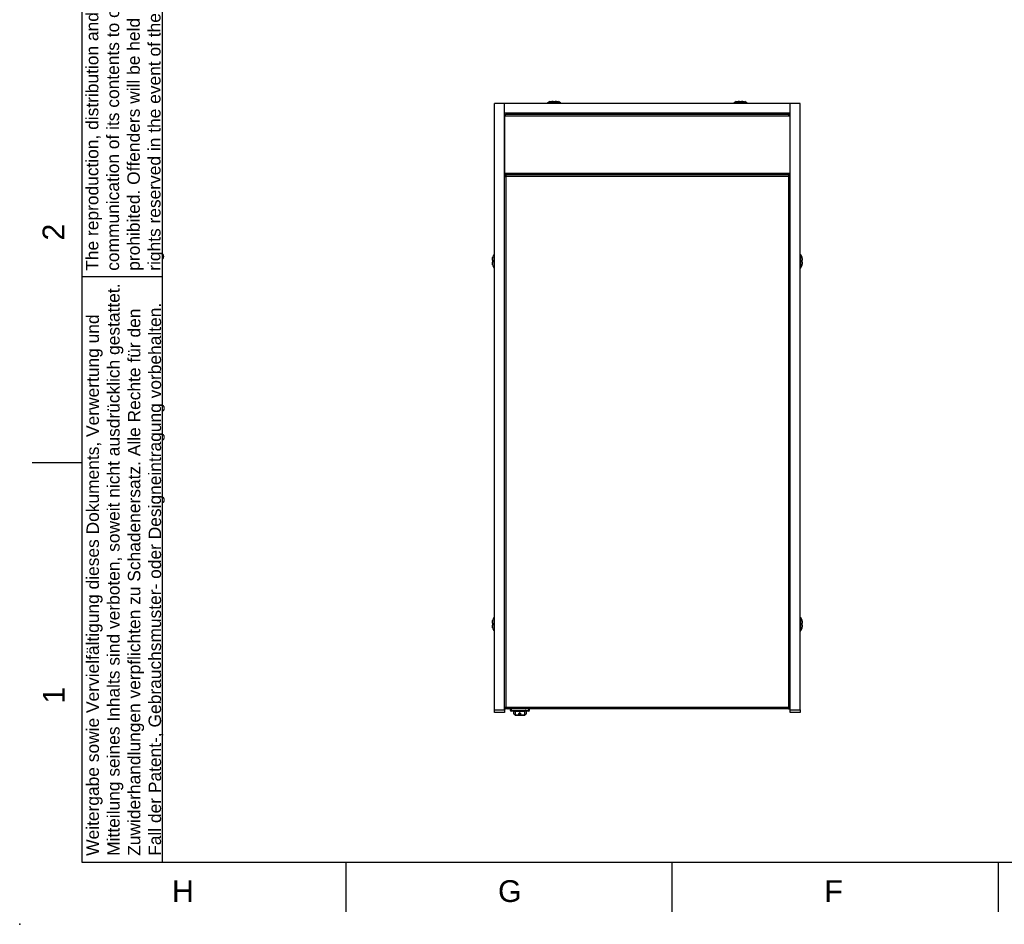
# Model space of a CAD drawing. Header units: millimetres. Extents: x 0 to 419, y 0 to 295.
# Tile 1 of 8: x 0 to 158, y 0 to 146. Entities that reach past the tile are written whole.
import ezdxf
from ezdxf import colors
from ezdxf.entities.mleader import LeaderData, LeaderLine
from ezdxf.math import Vec2, Vec3

# ---------------------------------------------------------------- set-up
doc = ezdxf.new("R2010")
doc.units = ezdxf.units.MM
for name, color, linetype in [('Cartouche', 7, 'Continuous'), ('Défaut', 7, 'Continuous'), ('Marges', 7, 'Continuous'), ('Standard', 7, 'Continuous'), ('TASSENWÄRMER_BW4', 7, 'Continuous')]:
    doc.layers.add(name, color=color, linetype=linetype)

# ---------------------------------------------------------------- blocks, each defined once
blk = doc.blocks.new('SE2')
at = {"layer": 'TASSENWÄRMER_BW4', "color": 7, "linetype": 'Continuous'}
for p, q in [((76.42, 34.49), (76.42, 132.09)), ((78.02, 132.09), (76.42, 132.09)), ((124.02, 132.09), (78.02, 132.09)), ((78.02, 130.49), (78.02, 132.09)), ((78.02, 34.49), (78.02, 132.09)), ((87.07, 132.19), (84.98, 132.19)), ((85.81, 132.43), (85.85, 132.43)), ((85.85, 132.43), (85.85, 132.36)), ((86.19, 132.43), (86.24, 132.43)), ((86.19, 132.36), (86.19, 132.43)), ((117.07, 132.19), (114.98, 132.19)), ((115.81, 132.43), (115.85, 132.43)), ((115.85, 132.43), (115.85, 132.36)), ((116.19, 132.43), (116.24, 132.43)), ((116.19, 132.36), (116.19, 132.43)), ((124.02, 130.49), (124.02, 132.09)), ((124.02, 34.49), (124.02, 132.09)), ((125.62, 132.09), (124.02, 132.09)), ((125.62, 34.49), (125.62, 132.09)), ((124.02, 130.49), (78.02, 130.49)), ((78.22, 130.09), (78.02, 130.09)), ((124.02, 130.03), (78.02, 130.03)), ((78.02, 130.03), (78.02, 120.87)), ((78.22, 130.33), (78.2, 130.33)), ((78.2, 130.13), (78.2, 130.33)), ((78.2, 130.09), (78.2, 130.13)), ((78.22, 130.09), (78.22, 130.33)), ((78.22, 130.33), (123.82, 130.33)), ((85.42, 130.49), (85.42, 130.33)), ((85.55, 130.33), (85.55, 130.49)), ((86.5, 130.33), (86.5, 130.49)), ((86.62, 130.33), (86.62, 130.49)), ((115.42, 130.49), (115.42, 130.33)), ((115.55, 130.33), (115.55, 130.49)), ((116.5, 130.33), (116.5, 130.49)), ((116.62, 130.33), (116.62, 130.49)), ((123.84, 130.33), (123.82, 130.33)), ((123.82, 130.09), (123.82, 130.33)), ((123.82, 130.09), (124.02, 130.09)), ((123.84, 130.33), (123.84, 130.13)), ((123.84, 130.13), (123.84, 130.09)), ((124.02, 120.87), (124.02, 130.03)), ((78.02, 120.87), (124.02, 120.87)), ((124.02, 120.57), (78.02, 120.57)), ((78.22, 120.31), (78.22, 120.57)), ((78.28, 120.57), (78.28, 120.31)), ((123.76, 120.57), (123.76, 120.31)), ((123.82, 120.57), (123.82, 120.31)), ((78.02, 120.37), (78.18, 120.37)), ((78.02, 120.31), (78.28, 120.31)), ((78.18, 120.37), (78.18, 120.31)), ((78.24, 120.37), (78.24, 120.31)), ((123.76, 120.31), (78.28, 120.31)), ((78.28, 120.31), (78.28, 34.95)), ((123.76, 120.31), (123.76, 34.95)), ((124.02, 120.31), (123.76, 120.31)), ((123.8, 120.37), (123.8, 120.31)), ((123.86, 120.37), (123.86, 120.31)), ((123.86, 120.37), (124.02, 120.37)), ((76.09, 106.86), (76.09, 106.91)), ((76.16, 106.86), (76.09, 106.86)), ((76.09, 106.52), (76.16, 106.52)), ((76.09, 106.48), (76.09, 106.52)), ((76.32, 107.74), (76.32, 105.65)), ((125.72, 105.65), (125.72, 107.74)), ((125.96, 106.86), (125.89, 106.86)), ((125.89, 106.52), (125.96, 106.52)), ((125.96, 106.91), (125.96, 106.86)), ((125.96, 106.52), (125.96, 106.48)), ((76.32, 49.34), (76.32, 47.25)), ((125.72, 47.25), (125.72, 49.34)), ((76.09, 48.46), (76.09, 48.51)), ((76.16, 48.46), (76.09, 48.46)), ((76.09, 48.12), (76.16, 48.12)), ((76.09, 48.08), (76.09, 48.12)), ((125.96, 48.46), (125.89, 48.46)), ((125.89, 48.12), (125.96, 48.12)), ((125.96, 48.51), (125.96, 48.46)), ((125.96, 48.12), (125.96, 48.08)), ((78.02, 34.95), (78.28, 34.95)), ((78.18, 34.69), (78.18, 34.95)), ((78.18, 34.69), (78.18, 34.95)), ((78.28, 34.69), (78.28, 34.95)), ((78.28, 34.95), (123.76, 34.95)), ((123.76, 34.69), (123.76, 34.95)), ((124.02, 34.95), (123.76, 34.95)), ((123.86, 34.69), (123.86, 34.95)), ((123.86, 34.69), (123.86, 34.95)), ((76.42, 34.09), (76.42, 34.49)), ((76.42, 34.49), (78.02, 34.49)), ((78.02, 34.09), (76.42, 34.09)), ((78.02, 34.69), (78.18, 34.69)), ((78.02, 34.49), (78.02, 34.09)), ((78.28, 34.69), (78.18, 34.69)), ((123.76, 34.69), (78.28, 34.69)), ((78.6, 34.67), (78.61, 34.67)), ((79.94, 34.67), (78.61, 34.67)), ((79.98, 34.67), (78.65, 34.67)), ((78.65, 34.67), (78.65, 34.67)), ((79.03, 34.39), (79.03, 34.69)), ((79.03, 34.39), (79.13, 34.39)), ((79.13, 34.69), (79.13, 34.39)), ((79.13, 34.39), (81.93, 34.39)), ((79.13, 34.39), (79.13, 34.29)), ((81.93, 34.29), (79.13, 34.29)), ((79.53, 33.87), (79.53, 34.29)), ((79.73, 34.29), (79.73, 33.7)), ((79.73, 34.29), (79.73, 34.29)), ((79.73, 34.29), (81.33, 34.29)), ((79.73, 33.7), (81.33, 33.7)), ((79.73, 33.67), (79.73, 33.7)), ((79.73, 33.67), (81.33, 33.67)), ((80.11, 34.67), (79.94, 34.67)), ((80.07, 34.67), (79.98, 34.67)), ((81.39, 34.67), (80.07, 34.67)), ((81.44, 34.67), (80.11, 34.67)), ((80.48, 34.29), (80.48, 34.25)), ((80.48, 34.25), (80.52, 34.25)), ((80.52, 34.25), (80.52, 34.29)), ((81.33, 33.7), (81.33, 34.29)), ((81.33, 34.29), (81.33, 34.29)), ((81.33, 33.7), (81.33, 33.67)), ((81.39, 34.67), (81.4, 34.67)), ((81.44, 34.67), (81.45, 34.67)), ((81.44, 34.67), (81.45, 34.67)), ((81.44, 34.67), (81.45, 34.67)), ((81.53, 34.29), (81.53, 33.87)), ((81.93, 34.39), (81.93, 34.69)), ((81.93, 34.39), (81.93, 34.29)), ((82.03, 34.39), (81.93, 34.39)), ((82.03, 34.69), (82.03, 34.39)), ((123.76, 34.69), (123.86, 34.69)), ((124.02, 34.69), (123.86, 34.69)), ((124.02, 34.09), (124.02, 34.49)), ((124.02, 34.49), (125.62, 34.49)), ((125.62, 34.09), (124.02, 34.09)), ((125.62, 34.49), (125.62, 34.09))]:
    blk.add_line(p, q, dxfattribs=at)
for centre, radius, start, end in [((85.04, 132.09), 0.12, 123.5573, 180), ((85.75, 131.03), 1.4, 106.9396, 123.5573), ((86.3, 131.03), 1.4, 56.4427, 73.0673), ((87, 132.09), 0.12, 0, 56.4427), ((115.04, 132.09), 0.12, 123.5573, 180), ((115.75, 131.03), 1.4, 106.9396, 123.5573), ((116.3, 131.03), 1.4, 56.4427, 73.0673), ((117, 132.09), 0.12, 0, 56.4427), ((78.44, 120.37), 0.2, 143.1301, 180), ((123.6, 120.37), 0.2, 0, 36.8699), ((76.42, 107.67), 0.12, 90, 146.4427), ((125.62, 107.67), 0.12, 33.5573, 90), ((77.49, 106.97), 1.4, 146.4427, 163.0673), ((124.56, 106.97), 1.4, 16.9396, 33.5573), ((77.49, 106.42), 1.4, 196.9396, 213.5573), ((76.42, 105.71), 0.12, 213.5573, 270), ((125.62, 105.71), 0.12, 270, 326.4427), ((124.56, 106.42), 1.4, 326.4427, 343.0673), ((77.49, 48.57), 1.4, 146.4427, 163.0673), ((76.42, 49.27), 0.12, 90, 146.4427), ((125.62, 49.27), 0.12, 33.5573, 90), ((124.56, 48.57), 1.4, 16.9396, 33.5573), ((77.49, 48.02), 1.4, 196.9396, 213.5573), ((124.56, 48.02), 1.4, 326.4427, 343.0673), ((76.42, 47.31), 0.12, 213.5573, 270), ((125.62, 47.31), 0.12, 270, 326.4427), ((79.13, 34.39), 0.1, 180, 270), ((79.73, 34.49), 0.2, 261.8904, 270), ((81.33, 34.49), 0.2, 270, 278.1096), ((81.93, 34.39), 0.1, 270, 0)]:
    blk.add_arc(centre, radius, start, end, dxfattribs=at)
for centre, ratio, start_param, end_param in [((79.73, 33.87), 0.852857, 3.141593, 4.712389), ((79.73, 34.49), 0.998566, 4.433129, 4.712389), ((81.33, 34.49), 0.998566, 4.712389, 4.991649), ((81.33, 33.87), 0.852857, 4.712389, 6.283185)]:
    blk.add_ellipse(centre, major_axis=(0.2, 0), ratio=ratio, start_param=start_param, end_param=end_param, dxfattribs=at)
for points, knots in [([(85.34, 132.36), (85.42, 132.38), (85.5, 132.4), (85.65, 132.42), (85.73, 132.43), (85.81, 132.43)], [0, 0, 0, 0, 0.5, 0.5, 1, 1, 1, 1]), ([(85.85, 132.36), (85.91, 132.37), (85.97, 132.37), (86.08, 132.37), (86.14, 132.37), (86.19, 132.36)], [0, 0, 0, 0, 0.5, 0.5, 1, 1, 1, 1]), ([(86.24, 132.43), (86.32, 132.43), (86.39, 132.42), (86.55, 132.4), (86.63, 132.38), (86.7, 132.36)], [0, 0, 0, 0, 0.5, 0.5, 1, 1, 1, 1]), ([(115.34, 132.36), (115.42, 132.38), (115.5, 132.4), (115.65, 132.42), (115.73, 132.43), (115.81, 132.43)], [0, 0, 0, 0, 0.5, 0.5, 1, 1, 1, 1]), ([(115.85, 132.36), (115.91, 132.37), (115.97, 132.37), (116.08, 132.37), (116.14, 132.37), (116.19, 132.36)], [0, 0, 0, 0, 0.5, 0.5, 1, 1, 1, 1]), ([(116.24, 132.43), (116.32, 132.43), (116.39, 132.42), (116.55, 132.4), (116.63, 132.38), (116.7, 132.36)], [0, 0, 0, 0, 0.5, 0.5, 1, 1, 1, 1]), ([(76.09, 106.91), (76.09, 106.99), (76.09, 107.07), (76.12, 107.22), (76.13, 107.3), (76.16, 107.37)], [0, 0, 0, 0, 0.5, 0.5, 1, 1, 1, 1]), ([(76.16, 106.01), (76.13, 106.09), (76.12, 106.17), (76.09, 106.32), (76.09, 106.4), (76.09, 106.48)], [0, 0, 0, 0, 0.5, 0.5, 1, 1, 1, 1]), ([(76.16, 106.52), (76.15, 106.58), (76.15, 106.64), (76.15, 106.75), (76.15, 106.81), (76.16, 106.86)], [0, 0, 0, 0, 0.5, 0.5, 1, 1, 1, 1]), ([(125.89, 107.37), (125.91, 107.3), (125.93, 107.22), (125.95, 107.06), (125.96, 106.99), (125.96, 106.91)], [0, 0, 0, 0, 0.5, 0.5, 1, 1, 1, 1]), ([(125.89, 106.86), (125.89, 106.81), (125.9, 106.75), (125.9, 106.64), (125.89, 106.58), (125.89, 106.52)], [0, 0, 0, 0, 0.5, 0.5, 1, 1, 1, 1]), ([(125.96, 106.48), (125.96, 106.4), (125.95, 106.32), (125.93, 106.17), (125.91, 106.09), (125.89, 106.01)], [0, 0, 0, 0, 0.5, 0.5, 1, 1, 1, 1]), ([(76.09, 48.51), (76.09, 48.59), (76.09, 48.67), (76.12, 48.82), (76.13, 48.9), (76.16, 48.97)], [0, 0, 0, 0, 0.5, 0.5, 1, 1, 1, 1]), ([(76.16, 47.61), (76.13, 47.69), (76.12, 47.77), (76.09, 47.92), (76.09, 48), (76.09, 48.08)], [0, 0, 0, 0, 0.5, 0.5, 1, 1, 1, 1]), ([(76.16, 48.12), (76.15, 48.18), (76.15, 48.24), (76.15, 48.35), (76.15, 48.41), (76.16, 48.46)], [0, 0, 0, 0, 0.5, 0.5, 1, 1, 1, 1]), ([(125.89, 48.97), (125.91, 48.9), (125.93, 48.82), (125.95, 48.66), (125.96, 48.59), (125.96, 48.51)], [0, 0, 0, 0, 0.5, 0.5, 1, 1, 1, 1]), ([(125.89, 48.46), (125.89, 48.41), (125.9, 48.35), (125.9, 48.24), (125.89, 48.18), (125.89, 48.12)], [0, 0, 0, 0, 0.5, 0.5, 1, 1, 1, 1]), ([(125.96, 48.08), (125.96, 48), (125.95, 47.92), (125.93, 47.77), (125.91, 47.69), (125.89, 47.61)], [0, 0, 0, 0, 0.5, 0.5, 1, 1, 1, 1]), ([(80.64, 33.88), (80.64, 33.9), (80.63, 33.93), (80.6, 33.96), (80.59, 33.98), (80.55, 34), (80.53, 34), (80.46, 34), (80.43, 33.99), (80.4, 33.98), (80.39, 33.96), (80.36, 33.93), (80.35, 33.9), (80.35, 33.85), (80.36, 33.82), (80.38, 33.77), (80.39, 33.76), (80.44, 33.74), (80.47, 33.73), (80.53, 33.73), (80.56, 33.74), (80.6, 33.76), (80.61, 33.78), (80.63, 33.82), (80.64, 33.85), (80.64, 33.88)], [0, 0, 0, 0, 0.125, 0.125, 0.1875, 0.1875, 0.25, 0.25, 0.3125, 0.3125, 0.375, 0.375, 0.5, 0.5, 0.625, 0.625, 0.6875, 0.6875, 0.75, 0.75, 0.8125, 0.8125, 0.875, 0.875, 1, 1, 1, 1]), ([(80.59, 33.88), (80.59, 33.85), (80.59, 33.83), (80.57, 33.79), (80.57, 33.78), (80.54, 33.76), (80.52, 33.75), (80.47, 33.75), (80.45, 33.76), (80.43, 33.78), (80.42, 33.79), (80.4, 33.83), (80.4, 33.85), (80.4, 33.9), (80.4, 33.92), (80.42, 33.95), (80.42, 33.96), (80.45, 33.98), (80.47, 33.98), (80.52, 33.98), (80.54, 33.98), (80.57, 33.96), (80.57, 33.95), (80.59, 33.92), (80.59, 33.9), (80.59, 33.88)], [0, 0, 0, 0, 0.125, 0.125, 0.1875, 0.1875, 0.25, 0.25, 0.3125, 0.3125, 0.375, 0.375, 0.5, 0.5, 0.625, 0.625, 0.6875, 0.6875, 0.75, 0.75, 0.8125, 0.8125, 0.875, 0.875, 1, 1, 1, 1])]:
    blk.add_open_spline(points, degree=3, knots=knots, dxfattribs=at)
blk = doc.blocks.new('_Dot')
at = {"color": 0, "linetype": 'ByBlock', "lineweight": -2}
blk.add_line((-0.5, 0), (-1, 0), dxfattribs=at)
at = {"color": 0, "linetype": 'ByBlock', "const_width": 0.5}
blk.add_lwpolyline([(-0.25, 0, 1), (0.25, 0, 1)], format="xyb", close=True, dxfattribs=at)
blk = doc.blocks.new('SE5')
at = {"layer": 'Marges', "char_height": 3.5, "width": 3.8216, "attachment_point": 1, "rotation": 90}
for s, insert in [('{\\fArial|b0||i0||c0|p34;\\C7;\\H3.5;\\W1.;2}', (3.69, 110.01)), ('{\\fArial|b0||i0||c0|p34;\\C7;\\H3.5;\\W1.;1}', (3.73, 35.49))]:
    blk.add_mtext(s, dxfattribs=dict(at, insert=insert))
at = {"layer": 'Marges', "char_height": 3.5, "attachment_point": 1}
for s, insert, width in [('{\\fArial|b0||i0||c0|p34;\\C7;\\H3.5;\\W1.;H}', (24.5, 7.09), 3.7133), ('{\\fArial|b0||i0||c0|p34;\\C7;\\H3.5;\\W1.;G}', (77, 7.09), 3.8044), ('{\\fArial|b0||i0||c0|p34;\\C7;\\H3.5;\\W1.;F}', (129.5, 7.09), 3.7133)]:
    blk.add_mtext(s, dxfattribs=dict(at, insert=insert, width=width))
blk = doc.blocks.new('SE4')
at = {"layer": 'Standard'}
blk.add_blockref('SE5', (0, 0), dxfattribs=at)

msp = doc.modelspace()

# ---------------------------------------------------------------- linework, layer by layer
at = {"layer": 'Défaut', "color": 7, "linetype": 'Continuous'}
for p, q in [((10, 199.4303), (10, 10.01)), ((23, 10), (23, 199.4303)), ((10, 104.2049), (23, 104.2049)), ((10, 10), (23, 10))]:
    msp.add_line(p, q, dxfattribs=at)
at = {"layer": 'Marges', "color": 7, "linetype": 'Continuous'}
for p, q in [((10, 287), (10, 10)), ((10, 74.25), (2, 74.25)), ((10, 10), (410, 10)), ((52.5, 10), (52.5, 2)), ((105, 10), (105, 2)), ((157.5, 10), (157.5, 2))]:
    msp.add_line(p, q, dxfattribs=at)
msp.add_point((0, 0), dxfattribs=at)

# ---------------------------------------------------------------- block references
msp.add_blockref('SE4', (0, 0))
at = {"layer": 'Standard'}
msp.add_blockref('SE2', (0, 0), dxfattribs=at)

# ---------------------------------------------------------------- texts
at = {"layer": 'Défaut', "char_height": 2, "attachment_point": 1, "rotation": 90}
for s, insert, width in [('{\\fArial|b0||i0||c0|p34;\\C7;\\H2.;\\W1.;The reproduction, distribution and utilization of this document as well as the \\P}{\\fArial|b0||i0||c0|p34;\\C7;\\H2.;\\W1.;communication of its contents to others without express authorization is \\P}{\\fArial|b0||i0||c0|p34;\\C7;\\H2.;\\W1.;prohibited. Offenders will be held liable for the payment of damages. All \\P}{\\fArial|b0||i0||c0|p34;\\C7;\\H2.;\\W1.;rights reserved in the event of the grant of a patent, utility model or design.\\P}', (10.6632, 105.1525), 94.922642), ('{\\fArial|b0||i0||c0|p34;\\C7;\\H2.;\\W1.;Weitergabe sowie Vervielfältigung dieses Dokuments, Verwertung und \\P}{\\fArial|b0||i0||c0|p34;\\C7;\\H2.;\\W1.;Mitteilung seines Inhalts sind verboten, soweit nicht ausdrücklich gestattet. \\P}{\\fArial|b0||i0||c0|p34;\\C7;\\H2.;\\W1.;Zuwiderhandlungen verpflichten zu Schadenersatz. Alle Rechte für den \\P}{\\fArial|b0||i0||c0|p34;\\C7;\\H2.;\\W1.;Fall der Patent-, Gebrauchsmuster- oder Designeintragung vorbehalten.\\P}', (10.7513, 11.0187), 93.372985)]:
    msp.add_mtext(s, dxfattribs=dict(at, insert=insert, width=width))

# ---------------------------------------------------------------- leaders
at = {"layer": 'Cartouche', "color": 7, "linetype": 'Continuous'}
ml = msp.add_multileader_mtext('Standard', dxfattribs=at)
ml.set_content('{\\pxsm0.9;\\fArial|b0||i0||c0|p34;\\W1.;1 / 1\\P}', color=256)
ml.set_leader_properties()
ml.set_arrow_properties(name='DOT')
ml.build(insert=Vec2(0, 0))
ml.multileader.update_dxf_attribs({"leader_type": 0, "dogleg_length": 0, "arrow_head_size": 2})
ctx = ml.context
ctx.base_point, ctx.char_height, ctx.arrow_head_size, ctx.landing_gap_size = Vec3(399.7761, 12.1321), 2, 2, 0.7
ctx.text_align_type = 1
notes = []
notes.append((ctx, [(0, (0, 0, 0), (0, 0), (1, 0), 1, [])]))
ctx.mtext.insert, ctx.mtext.alignment = Vec3(404.0841, 13.1491), 2
at = {"layer": 'Standard', "color": 7, "linetype": 'Continuous'}
ml = msp.add_multileader_mtext('Standard', dxfattribs=at)
ml.set_content('{\\pxsm0.9;\\fArial Narrow|b0||i0||c0|p34;\\W1.;1:5\\P}', color=256)
ml.set_leader_properties()
ml.set_arrow_properties(name='DOT')
ml.build(insert=Vec2(0, 0))
ml.multileader.update_dxf_attribs({"leader_type": 0, "dogleg_length": 0, "arrow_head_size": 2})
ctx = ml.context
ctx.base_point, ctx.char_height, ctx.arrow_head_size, ctx.landing_gap_size = Vec3(397.3593, 51.2078), 2, 2, 0.7
notes.append((ctx, [(0, (0, 0, 0), (0, 0), (1, 0), 1, [])]))
ctx.mtext.insert = Vec3(399.3593, 52.2248)
for ctx, leaders in notes:
    for number, flags, end, landing, length, lines in leaders:
        leader = LeaderData()
        leader.index, (leader.has_last_leader_line, leader.has_dogleg_vector, leader.attachment_direction) = number, flags
        leader.last_leader_point, leader.dogleg_vector, leader.dogleg_length = Vec3(end), Vec3(landing), length
        for number, points, colour, breaks in lines:
            line = LeaderLine()
            line.index, line.vertices, line.color, line.breaks = number, Vec3.list(points), colors.encode_raw_color(colour), breaks
            leader.lines.append(line)
        ctx.leaders.append(leader)

doc.saveas('drawing.dxf')
